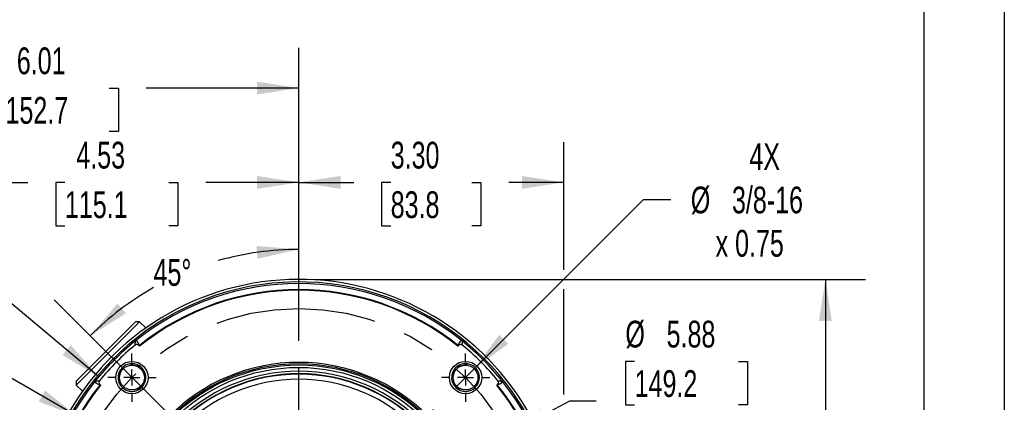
# Model space of a CAD drawing. Header units: inches. Extents: x 0 to 44, y 0 to 34.
# Tile 13 of 18: x 31.7 to 44, y 15.3 to 20. Entities that reach past the tile are written whole.
import ezdxf

# ---------------------------------------------------------------- set-up
doc = ezdxf.new("R2010")
doc.units = ezdxf.units.IN
doc.header["$LTSCALE"] = 4
doc.header["$MEASUREMENT"] = 0
doc.linetypes.add('CENTERX2', pattern=[0.8, 0.5, -0.1, 0.1, -0.1])
doc.layers.add('CENTER', color=40, linetype='CENTERX2')
doc.layers.add('DIMENSIONS', color=140, linetype='Continuous', lineweight=25)
doc.layers.add('TEXT', color=140, linetype='Continuous', lineweight=25)
doc.styles.add('SLDTEXTSTYLE0', font='TXT', dxfattribs={"width": 0.7})
doc.dimstyles.new('SLDDIMSTYLE0', dxfattribs={"dimtxt": 0.339844, "dimasz": 0.52, "dimexe": 0, "dimexo": 0.0625, "dimgap": 0.084961, "dimtad": 0, "dimtih": 1, "dimtoh": 1, "dimrnd": 1e-09, "dimzin": 12, "dimdsep": 46, "dimtxsty": 'SLDTEXTSTYLE0', "dimsah": 1, "dimcen": 0, "dimadec": 0, "dimazin": 3, "dimtfac": 1, "dimtofl": 0, "dimtmove": 0, "dimatfit": 3, "dimfxl": 0, "dimfrac": 2, "dimtolj": 1, "dimtzin": 12, "dimarcsym": 0})
doc.dimstyles.new('SLDDIMSTYLE1', dxfattribs={"dimtxt": 0.339844, "dimasz": 0.52, "dimexe": 0, "dimexo": 0.0625, "dimgap": 0.084961, "dimtad": 0, "dimtih": 1, "dimtoh": 1, "dimrnd": 1e-09, "dimzin": 12, "dimdsep": 46, "dimtxsty": 'SLDTEXTSTYLE0', "dimsah": 1, "dimcen": 0.09, "dimadec": 0, "dimazin": 3, "dimtfac": 1, "dimtofl": 0, "dimtmove": 0, "dimatfit": 3, "dimfxl": 0, "dimfrac": 2, "dimtolj": 1, "dimtzin": 12, "dimarcsym": 0})
doc.dimstyles.new('SLDDIMSTYLE2', dxfattribs={"dimtxt": 0.339844, "dimasz": 0.52, "dimexe": 0, "dimexo": 0.0625, "dimgap": 0.084961, "dimtad": 0, "dimtih": 1, "dimtoh": 1, "dimdec": 4, "dimlfac": 4, "dimzin": 12, "dimdsep": 46, "dimtxsty": 'SLDTEXTSTYLE0', "dimsah": 1, "dimcen": 0.09, "dimadec": 0, "dimazin": 3, "dimtfac": 1, "dimtdec": 0, "dimtofl": 0, "dimtmove": 0, "dimatfit": 3, "dimfxl": 0, "dimfrac": 2, "dimtolj": 1, "dimtzin": 12, "dimarcsym": 0})
doc.dimstyles.new('SLDDIMSTYLE3', dxfattribs={"dimtxt": 0.339844, "dimasz": 0.52, "dimexe": 0, "dimexo": 0.0625, "dimgap": 0.084961, "dimtad": 0, "dimtih": 1, "dimtoh": 1, "dimrnd": 1e-09, "dimzin": 4, "dimdsep": 46, "dimtxsty": 'SLDTEXTSTYLE0', "dimsah": 1, "dimcen": 0.09, "dimadec": 0, "dimazin": 1, "dimtfac": 1, "dimtofl": 0, "dimtmove": 0, "dimatfit": 3, "dimfxl": 0, "dimfrac": 2, "dimtolj": 1, "dimtzin": 12, "dimarcsym": 0})
doc.dimstyles.new('SLDDIMSTYLE5', dxfattribs={"dimtxt": 0.339844, "dimasz": 0.52, "dimexe": 0, "dimexo": 0.0625, "dimgap": 0.084961, "dimtad": 0, "dimtih": 1, "dimtoh": 1, "dimrnd": 1e-09, "dimzin": 12, "dimdsep": 46, "dimtxsty": 'SLDTEXTSTYLE0', "dimsah": 1, "dimcen": 0, "dimadec": 0, "dimazin": 3, "dimtfac": 1, "dimtofl": 0, "dimtmove": 0, "dimatfit": 3, "dimfxl": 0, "dimfrac": 2, "dimtolj": 1, "dimtzin": 12, "dimarcsym": 0})
doc.dimstyles.new('SLDDIMSTYLE6', dxfattribs={"dimtxt": 0.339844, "dimasz": 0.52, "dimexe": 0, "dimexo": 0.0625, "dimgap": 0.084961, "dimtad": 0, "dimtih": 1, "dimtoh": 1, "dimrnd": 1e-09, "dimzin": 4, "dimdsep": 46, "dimtxsty": 'SLDTEXTSTYLE0', "dimsah": 1, "dimcen": 0, "dimadec": 0, "dimazin": 1, "dimtfac": 1, "dimtofl": 0, "dimtmove": 0, "dimatfit": 3, "dimfxl": 0, "dimfrac": 2, "dimtolj": 1, "dimtzin": 12, "dimarcsym": 0})
doc.dimstyles.new('SLDDIMSTYLE9', dxfattribs={"dimtxt": 0.339844, "dimasz": 0.52, "dimexe": 0, "dimexo": 0.0625, "dimgap": 0.084961, "dimtad": 0, "dimtih": 1, "dimtoh": 1, "dimrnd": 1e-09, "dimzin": 12, "dimdsep": 46, "dimtxsty": 'SLDTEXTSTYLE0', "dimsah": 1, "dimcen": 0, "dimadec": 0, "dimazin": 3, "dimtfac": 1, "dimtofl": 0, "dimtmove": 0, "dimatfit": 3, "dimfxl": 0, "dimfrac": 2, "dimtolj": 1, "dimtzin": 12, "dimarcsym": 0})

# ---------------------------------------------------------------- blocks, each defined once
blk = doc.blocks.new('_D')
at = {"layer": 'DIMENSIONS'}
for p, q in [((39.397, 15.779), (39.283, 15.779)), ((39.283, 15.779), (39.283, 15.239)), ((40.69, 15.779), (40.804, 15.779)), ((40.804, 15.779), (40.804, 15.239)), ((37.81, 14.874), (38.589, 15.286)), ((38.589, 15.286), (38.919, 15.286)), ((39.283, 15.239), (39.397, 15.239)), ((40.804, 15.239), (40.69, 15.239))]:
    blk.add_line(p, q, dxfattribs=at)
blk.add_solid([(37.81, 14.874), (38.307, 15.046), (38.233, 15.188)], dxfattribs=at)
at = {"layer": 'DIMENSIONS', "char_height": 0.3333, "attachment_point": 1, "style": 'SLDTEXTSTYLE0'}
for s, insert in [('%%c', (39.282, 16.285)), ('5.88', (39.795, 16.285)), ('149.2', (39.397, 15.669)), ('B.C.', (39.574, 15.052))]:
    blk.add_mtext(s, dxfattribs=dict(at, insert=insert))
blk = doc.blocks.new('_D_2')
at = {"layer": 'DIMENSIONS'}
blk.add_line((35.214, 16.034), (35.214, 17.673), dxfattribs=at)
for start, end in [(90, 105.8388), (119.5008, 135)]:
    blk.add_arc((35.214, 13.5), 3.673, start, end, dxfattribs=at)
for points in [[(35.214, 17.173), (34.689, 17.216), (34.701, 17.057)], [(32.617, 16.097), (33.062, 16.378), (32.957, 16.499)]]:
    blk.add_solid(points, dxfattribs=at)
at = {"layer": 'DIMENSIONS', "insert": (33.405, 17.053), "char_height": 0.3333, "attachment_point": 1, "style": 'SLDTEXTSTYLE0'}
blk.add_mtext('45°', dxfattribs=at)
blk = doc.blocks.new('_D_5')
at = {"layer": 'DIMENSIONS'}
for p, q in [((27.309, 16.609), (27.195, 16.609)), ((27.195, 16.609), (27.195, 16.068)), ((28.602, 16.609), (28.716, 16.609)), ((28.716, 16.609), (28.716, 16.068)), ((29.83, 16.609), (28.83, 16.609)), ((32.466, 15.087), (29.83, 16.609)), ((27.195, 16.068), (27.309, 16.068)), ((28.716, 16.068), (28.602, 16.068))]:
    blk.add_line(p, q, dxfattribs=at)
blk.add_solid([(32.466, 15.087), (32.056, 15.416), (31.976, 15.277)], dxfattribs=at)
at = {"layer": 'DIMENSIONS', "char_height": 0.3333, "attachment_point": 1, "style": 'SLDTEXTSTYLE0'}
for s, insert in [('%%c', (27.194, 17.114)), ('6.35', (27.707, 17.114)), ('161.2', (27.309, 16.498))]:
    blk.add_mtext(s, dxfattribs=dict(at, insert=insert))
blk = doc.blocks.new('_D_6')
at = {"layer": 'DIMENSIONS'}
for p, q in [((27.309, 18.008), (27.195, 18.008)), ((27.195, 18.008), (27.195, 17.468)), ((28.602, 18.008), (28.716, 18.008)), ((28.716, 18.008), (28.716, 17.468)), ((29.83, 18.008), (28.83, 18.008)), ((32.723, 15.586), (29.83, 18.008)), ((27.195, 17.468), (27.309, 17.468)), ((28.716, 17.468), (28.602, 17.468))]:
    blk.add_line(p, q, dxfattribs=at)
blk.add_solid([(32.723, 15.586), (32.375, 15.981), (32.273, 15.858)], dxfattribs=at)
at = {"layer": 'DIMENSIONS', "char_height": 0.3333, "attachment_point": 1, "style": 'SLDTEXTSTYLE0'}
for s, insert in [('%%c', (27.194, 18.514)), ('6.50', (27.707, 18.514)), ('165.0', (27.309, 17.897))]:
    blk.add_mtext(s, dxfattribs=dict(at, insert=insert))
blk = doc.blocks.new('_D_7')
at = {"layer": 'DIMENSIONS'}
for p, q in [((30.684, 17.413), (30.684, 18.508)), ((35.214, 16.869), (35.214, 18.508)), ((30.684, 18.008), (31.842, 18.008)), ((32.302, 18.008), (32.188, 18.008)), ((32.188, 18.008), (32.188, 17.468)), ((33.595, 18.008), (33.709, 18.008)), ((33.709, 18.008), (33.709, 17.468)), ((35.214, 18.008), (34.055, 18.008)), ((32.188, 17.468), (32.302, 17.468)), ((33.709, 17.468), (33.595, 17.468)), ((30.684, 16.236), (30.684, 17.173)), ((35.214, 16.034), (35.214, 16.629)), ((30.684, 13.62), (30.684, 15.996)), ((30.684, 13.209), (30.684, 13.38))]:
    blk.add_line(p, q, dxfattribs=at)
for points in [[(30.684, 18.008), (31.204, 17.928), (31.204, 18.088)], [(35.214, 18.008), (34.694, 18.088), (34.694, 17.928)]]:
    blk.add_solid(points, dxfattribs=at)
at = {"layer": 'DIMENSIONS', "char_height": 0.3333, "attachment_point": 1, "style": 'SLDTEXTSTYLE0'}
for s, insert in [('4.53', (32.444, 18.514)), ('115.1', (32.302, 17.897))]:
    blk.add_mtext(s, dxfattribs=dict(at, insert=insert))
blk = doc.blocks.new('_D_8')
at = {"layer": 'DIMENSIONS'}
for p, q in [((35.214, 16.869), (35.214, 18.508)), ((38.514, 16.92), (38.514, 18.508)), ((35.214, 18.008), (35.898, 18.008)), ((36.359, 18.008), (36.245, 18.008)), ((36.245, 18.008), (36.245, 17.468)), ((37.369, 18.008), (37.483, 18.008)), ((37.483, 18.008), (37.483, 17.468)), ((38.514, 18.008), (37.829, 18.008)), ((36.245, 17.468), (36.359, 17.468)), ((37.483, 17.468), (37.369, 17.468)), ((38.514, 15.366), (38.514, 16.68)), ((35.214, 16.034), (35.214, 16.629)), ((38.514, 13.7), (38.514, 15.126))]:
    blk.add_line(p, q, dxfattribs=at)
for points in [[(35.214, 18.008), (35.734, 17.928), (35.734, 18.088)], [(38.514, 18.008), (37.994, 18.088), (37.994, 17.928)]]:
    blk.add_solid(points, dxfattribs=at)
at = {"layer": 'DIMENSIONS', "char_height": 0.3333, "attachment_point": 1, "style": 'SLDTEXTSTYLE0'}
for s, insert in [('3.30', (36.359, 18.514)), ('83.8', (36.359, 17.897))]:
    blk.add_mtext(s, dxfattribs=dict(at, insert=insert))
blk = doc.blocks.new('_D_9')
at = {"layer": 'DIMENSIONS'}
for p, q in [((29.203, 18.128), (29.203, 19.683)), ((35.214, 16.869), (35.214, 19.683)), ((29.203, 19.183), (31.101, 19.183)), ((31.562, 19.183), (31.448, 19.183)), ((31.448, 19.183), (31.448, 18.643)), ((32.854, 19.183), (32.969, 19.183)), ((32.969, 19.183), (32.969, 18.643)), ((35.214, 19.183), (33.315, 19.183)), ((31.448, 18.643), (31.562, 18.643)), ((32.969, 18.643), (32.854, 18.643)), ((29.203, 16.729), (29.203, 17.888)), ((35.214, 16.034), (35.214, 16.629)), ((29.203, 15.071), (29.203, 16.489))]:
    blk.add_line(p, q, dxfattribs=at)
for points in [[(29.203, 19.183), (29.723, 19.103), (29.723, 19.263)], [(35.214, 19.183), (34.694, 19.263), (34.694, 19.103)]]:
    blk.add_solid(points, dxfattribs=at)
at = {"layer": 'DIMENSIONS', "char_height": 0.3333, "attachment_point": 1, "style": 'SLDTEXTSTYLE0'}
for s, insert in [('6.01', (31.703, 19.689)), ('152.7', (31.562, 19.072))]:
    blk.add_mtext(s, dxfattribs=dict(at, insert=insert))
blk = doc.blocks.new('_D_13')
at = {"layer": 'DIMENSIONS'}
for p, q in [((35.414, 16.8), (42.272, 16.8)), ((41.772, 16.8), (41.772, 14.031)), ((41.126, 13.415), (41.012, 13.415)), ((41.012, 13.415), (41.012, 12.875)), ((42.419, 13.415), (42.533, 13.415)), ((42.533, 13.415), (42.533, 12.875)), ((41.012, 12.875), (41.126, 12.875)), ((42.533, 12.875), (42.419, 12.875)), ((41.772, 10.03), (41.772, 12.799)), ((38.664, 10.03), (42.272, 10.03))]:
    blk.add_line(p, q, dxfattribs=at)
for points in [[(41.772, 16.8), (41.692, 16.28), (41.852, 16.28)], [(41.772, 10.03), (41.852, 10.55), (41.692, 10.55)]]:
    blk.add_solid(points, dxfattribs=at)
at = {"layer": 'DIMENSIONS', "char_height": 0.3333, "attachment_point": 1, "style": 'SLDTEXTSTYLE0'}
for s, insert in [('6.77', (41.267, 13.921)), ('172.0', (41.126, 13.305))]:
    blk.add_mtext(s, dxfattribs=dict(at, insert=insert))
blk = doc.blocks.new('_D_14')
at = {"layer": 'DIMENSIONS'}
for p, q in [((37.4, 15.687), (39.509, 17.796)), ((39.509, 17.796), (39.846, 17.796))]:
    blk.add_line(p, q, dxfattribs=at)
blk.add_solid([(37.4, 15.687), (37.824, 15.998), (37.711, 16.111)], dxfattribs=at)
at = {"layer": 'DIMENSIONS', "char_height": 0.3333, "attachment_point": 1, "style": 'SLDTEXTSTYLE0'}
for s, insert in [('4X', (40.826, 18.496)), ('%%c', (40.096, 17.956)), ('3/8-16', (40.609, 17.956)), ('x 0.75', (40.405, 17.416))]:
    blk.add_mtext(s, dxfattribs=dict(at, insert=insert))
blk = doc.blocks.new('SW_CENTERMARKSYMBOL_2')
at = {"layer": 'CENTER', "color": 0}
for p, q in [((0, 0.2), (0, 0.301)), ((-0.2, 0), (-0.301, 0)), ((0, 0), (-0.1, 0)), ((0, 0), (0, 0.1)), ((0, 0), (0, -0.1)), ((0, 0), (0.1, 0)), ((0.2, 0), (0.301, 0)), ((0, -0.2), (0, -0.301))]:
    blk.add_line(p, q, dxfattribs=at)
blk = doc.blocks.new('SW_CENTERMARKSYMBOL_3')
at = {"layer": 'CENTER', "color": 0}
for p, q in [((0, 0.2), (0, 0.301)), ((-0.2, 0), (-0.301, 0)), ((0, 0), (-0.1, 0)), ((0, 0), (0, 0.1)), ((0, 0), (0, -0.1)), ((0, 0), (0.1, 0)), ((0.2, 0), (0.301, 0)), ((0, -0.2), (0, -0.301))]:
    blk.add_line(p, q, dxfattribs=at)
blk = doc.blocks.new('SW_CENTERMARKSYMBOL_4')
at = {"layer": 'CENTER', "color": 0}
for p, q in [((0, 0.2), (0, 2.334)), ((-0.2, 0), (-2.334, 0)), ((0, 0), (-0.1, 0)), ((0, 0), (0, 0.1)), ((0, 0), (0, -0.1)), ((0, 0), (0.1, 0)), ((0.2, 0), (2.334, 0)), ((0, -0.2), (0, -2.334))]:
    blk.add_line(p, q, dxfattribs=at)

msp = doc.modelspace()

# ---------------------------------------------------------------- linework, layer by layer
at = {"color": 7, "linetype": 'Continuous'}
msp.add_line((44.000389, 34.000421), (44.000389, 0.000421), dxfattribs=at)
for p, q in [((33.232083, 16.270373), (32.443659, 15.481949)), ((33.182586, 16.270373), (32.813123, 15.90091)), ((33.232083, 16.270373), (33.182586, 16.270373)), ((33.30805, 16.194407), (33.232083, 16.270373)), ((33.176654, 15.981808), (33.179574, 16.033387)), ((33.18714, 16.037865), (33.179574, 16.033387)), ((33.21822, 15.97977), (33.219014, 15.995672)), ((33.231038, 15.966951), (33.21822, 15.97977)), ((33.219014, 15.995672), (33.225968, 15.973339)), ((37.196462, 15.966951), (37.20928, 15.97977)), ((37.201532, 15.973339), (37.208487, 15.995672)), ((37.208487, 15.995672), (37.20928, 15.97977)), ((37.247926, 16.033387), (37.240361, 16.037865)), ((37.247926, 16.033387), (37.250846, 15.981808)), ((32.813123, 15.90091), (32.443659, 15.531447)), ((33.109456, 15.748262), (33.245579, 15.711788)), ((37.181921, 15.711788), (37.318045, 15.748262)), ((33.002245, 15.468453), (32.965771, 15.604577)), ((37.46173, 15.604577), (37.425255, 15.468453)), ((32.443659, 15.531447), (32.443659, 15.481949)), ((32.443659, 15.481949), (32.519626, 15.405983)), ((32.680645, 15.534459), (32.676168, 15.526893)), ((32.680645, 15.534459), (32.732225, 15.537378)), ((32.71836, 15.495019), (32.734263, 15.495812)), ((32.740693, 15.488064), (32.71836, 15.495019)), ((32.747081, 15.482994), (32.734263, 15.495812)), ((33.298172, 15.51551), (33.198522, 15.415861)), ((37.228978, 15.415861), (37.129329, 15.51551)), ((37.680419, 15.482994), (37.693237, 15.495812)), ((37.70914, 15.495019), (37.686807, 15.488064)), ((37.693237, 15.495812), (37.70914, 15.495019)), ((37.695275, 15.537378), (37.746855, 15.534459)), ((37.751332, 15.526893), (37.746855, 15.534459))]:
    msp.add_line(p, q)
at = {"flags": 128}
for points in [[(33.225968, 15.973339), (33.228879, 15.969435), (33.231038, 15.966951)], [(37.201532, 15.973339), (37.198621, 15.969435), (37.196462, 15.966951)], [(32.740693, 15.488064), (32.744598, 15.485154), (32.747081, 15.482994)], [(37.686807, 15.488064), (37.682903, 15.485154), (37.680419, 15.482994)]]:
    msp.add_lwpolyline(points, dxfattribs=at)
for centre, radius in [((33.136624, 15.577409), 0.201102), ((35.21375, 13.500282), 2.25), ((35.21375, 13.500282), 2.234), ((33.136624, 15.577409), 0.1545), ((35.21375, 13.500282), 2.203), ((37.290876, 15.577409), 0.201102), ((37.290876, 15.577409), 0.1545)]:
    msp.add_circle(centre, radius)
for centre, radius, start, end in [((35.21375, 13.500282), 3.3, 335, 159.4495784), ((35.21375, 13.500282), 3.267861, 0, 161.0095354), ((35.21375, 13.500282), 3.247533, 51.3877934, 128.6122066), ((35.21375, 13.500282), 3.172899, 51.2085351, 128.7914649), ((35.21375, 13.500282), 3.164743, 51.2076331, 128.7923669), ((35.21375, 13.500282), 3.248768, 128.7657416, 141.2342584), ((35.21375, 13.500282), 3.210565, 129.382734, 140.617266), ((33.196313, 15.957868), 0.030977, 44.9931897, 129.392709), ((33.159107, 15.983552), 0.06112, 11.4377842, 62.7005281), ((37.268393, 15.983552), 0.06112, 117.2994731, 168.5622166), ((37.231187, 15.957868), 0.030977, 50.6072918, 135.0068139), ((35.21375, 13.500282), 3.248768, 38.7657416, 51.2342584), ((35.21375, 13.500282), 3.210565, 39.382734, 50.617266), ((35.21375, 13.500282), 2.266, 0, 180), ((33.136624, 15.577409), 0.173, 99.0352853, 170.9647147), ((33.136624, 15.577409), 0.173, 50.9647147, 99.0352853), ((33.557865, 17.149501), 1.471238, 252.2548541, 257.7451459), ((33.136624, 15.577409), 0.173, 339.0352853, 50.9647147), ((37.290876, 15.577409), 0.173, 129.0352853, 200.9647147), ((37.290876, 15.577409), 0.173, 80.9647147, 129.0352853), ((36.869635, 17.149501), 1.471238, 282.2548541, 287.7451459), ((37.290876, 15.577409), 0.173, 9.0352853, 80.9647147), ((33.136624, 15.577409), 0.173, 170.9647147, 219.0352853), ((31.562373, 15.155589), 1.473471, 12.2590165, 17.7409835), ((35.21375, 13.500272), 2.154943, 43.597619, 136.4023924), ((35.21375, 13.500282), 2.123955, 43.5974096, 136.4025905), ((35.21375, 13.500282), 2.118918, 43.7814031, 136.2185969), ((37.290876, 15.577409), 0.173, 320.9647147, 9.0352853), ((38.863933, 15.155909), 1.472235, 162.2567146, 167.7432854), ((35.21375, 13.500282), 3.247533, 141.3877934, 219.9934037), ((35.21375, 13.500282), 3.172899, 141.2085351, 179.4153309), ((35.21375, 13.500282), 3.164743, 141.2076331, 179.4153309), ((32.73048, 15.554925), 0.06112, 207.2994731, 258.5622166), ((32.756164, 15.517719), 0.030977, 140.6072918, 225.0068139), ((33.136624, 15.577409), 0.173, 219.0352853, 290.9647147), ((33.136624, 15.577409), 0.173, 290.9647147, 339.0352853), ((34.287476, 14.426557), 1.471238, 132.2548541, 137.7451459), ((35.21375, 13.500282), 2.056956, 43.7814067, 136.2185879), ((37.290876, 15.577409), 0.173, 200.9647147, 249.0352853), ((36.140025, 14.426557), 1.471238, 42.2548541, 47.7451459), ((37.290876, 15.577409), 0.173, 249.0352853, 320.9647147), ((35.21375, 13.500282), 3.164743, 0.5846691, 38.7923669), ((35.21375, 13.500282), 3.172899, 0.5846691, 38.7914649), ((37.671336, 15.517719), 0.030977, 314.9931897, 39.392709), ((35.21375, 13.500282), 3.247533, 320.0065963, 38.6122066), ((37.703476, 15.546378), 0.051671, 276.2929877, 337.8453261)]:
    msp.add_arc(centre, radius, start, end)
at = {"layer": 'CENTER'}
for p, q in [((32.167627, 16.546405), (38.259873, 10.454159)), ((32.650488, 10.93702), (37.777012, 16.063544))]:
    msp.add_line(p, q, dxfattribs=at)
msp.add_circle((35.21375, 13.500282), 2.9375, dxfattribs=at)
at = {"layer": 'TEXT'}
msp.add_line((43, 33), (43, 1), dxfattribs=at)

# ---------------------------------------------------------------- block references
at = {"layer": 'CENTER'}
for name, p in [('SW_CENTERMARKSYMBOL_3', (33.136624, 15.577409)), ('SW_CENTERMARKSYMBOL_4', (35.21375, 13.500282)), ('SW_CENTERMARKSYMBOL_2', (37.290876, 15.577409))]:
    msp.add_blockref(name, p, dxfattribs=at)

# ---------------------------------------------------------------- dimensions: what is measured, and where the dimension line sits
at = {"layer": 'DIMENSIONS'}
for base, p2, dimstyle, picture, middle in [((29.202544, 19.182866), (29.202544, 14.871293), 'SLDDIMSTYLE1', '_D_9', (32.208147, 19.182866)), ((30.683539, 18.007801), (30.683539, 13.009282), 'SLDDIMSTYLE1', '_D_7', (32.948644, 18.007801)), ((38.51375, 18.007801), (38.51375, 13.500282), 'SLDDIMSTYLE3', '_D_8', (36.86375, 18.007801))]:
    dim = msp.add_linear_dim(base=base, p1=(35.21375, 15.834282), p2=p2, dimstyle=dimstyle, dxfattribs=at)
    dim.commit()
    dim.dimension.update_dxf_attribs({"geometry": picture, "text_midpoint": middle, "dimtype": 160})
for p1, p2, dimstyle, picture, middle in [((37.704734, 11.414738), (32.722767, 15.585827), 'SLDDIMSTYLE6', '_D_6', (27.955413, 18.007801)), ((37.961561, 11.913833), (32.465939, 15.086732), 'SLDDIMSTYLE5', '_D_5', (27.955413, 16.608621))]:
    dim = msp.add_diameter_dim_2p(p1=p1, p2=p2, dimstyle=dimstyle, dxfattribs=at)
    dim.commit()
    dim.dimension.update_dxf_attribs({"geometry": picture, "text_midpoint": middle, "dimtype": 163})
dim = msp.add_diameter_dim_2p(p1=(37.181628, 15.468161), p2=(37.400124, 15.686657), text='4X\\P%%c3/8-16\\Px 0.75', dimstyle='SLDDIMSTYLE9', override={"dimpost": '<>'}, dxfattribs=at)
dim.commit()
dim.dimension.update_dxf_attribs({"geometry": '_D_14', "text_midpoint": (41.119712, 17.796023), "dimtype": 163})
dim = msp.add_angular_dim_2l(base=(34.707728, 17.137948), line1=((35.21375, 15.834282), (35.21375, 11.166282)), line2=((32.167627, 16.546405), (38.259873, 10.454159)), dimstyle='SLDDIMSTYLE2', dxfattribs=at)
dim.commit()
dim.dimension.update_dxf_attribs({"geometry": '_D_2', "text_midpoint": (33.808271, 16.893408), "dimtype": 162})
dim = msp.add_linear_dim(base=(41.772318, 16.800282), p1=(38.46375, 10.030282), p2=(35.21375, 16.800282), angle=90, dimstyle='SLDDIMSTYLE1', dxfattribs=at)
dim.commit()
dim.dimension.update_dxf_attribs({"geometry": '_D_13', "text_midpoint": (41.772318, 13.415282), "dimtype": 160})
dim = msp.add_diameter_dim_2p(p1=(32.6170964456, 12.1268574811), p2=(37.8104038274, 14.873707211), text='<>\\PB.C.', dimstyle='SLDDIMSTYLE0', dxfattribs=at)
dim.commit()
dim.dimension.update_dxf_attribs({"geometry": '_D', "text_midpoint": (40.0435833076, 15.5090637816), "dimtype": 163})

doc.saveas('drawing.dxf')
